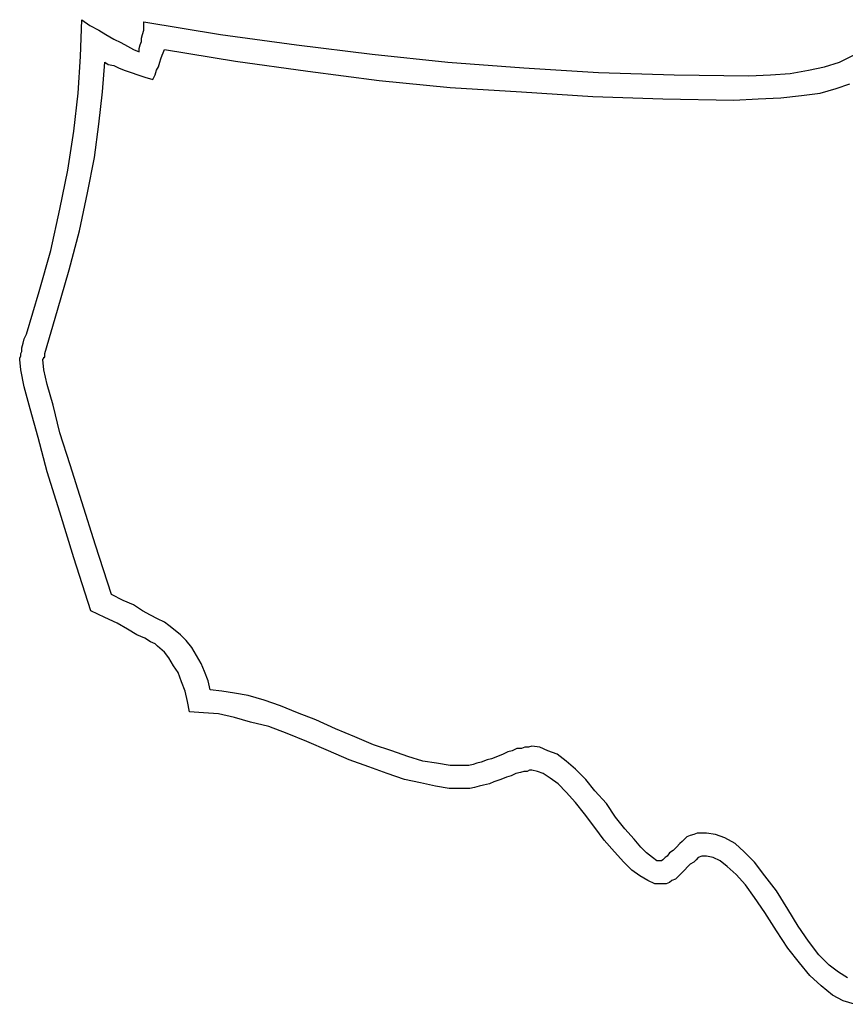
# Model space of a CAD drawing. Extents: x 0.2 to 25, y -0.2 to 2.1.
# Tile 5 of 13: x 10.6 to 12, y 0 to 1.7. Entities that reach past the tile are written whole.
import ezdxf

# ---------------------------------------------------------------- set-up
doc = ezdxf.new("R2010")
doc.units = 0

msp = doc.modelspace()

# ---------------------------------------------------------------- linework, layer by layer
at = {"color": 0}
for p, q in [((10.66992, 1.617188, 0.5), (10.67188, 1.679688, 0.5)), ((10.67188, 1.679688, 0.5), (10.68555, 1.669922, 0.5)), ((10.68555, 1.669922, 0.5), (10.70117, 1.662109, 0.5)), ((10.70117, 1.662109, 0.5), (10.71289, 1.654297, 0.5)), ((10.77539, 1.654297, 0.5), (10.77734, 1.662109, 0.5)), ((10.77734, 1.669922, 0.5), (10.77734, 1.675781, 0.5)), ((10.77734, 1.675781, 0.5), (10.9082, 1.654297, 0.5)), ((10.77734, 1.662109, 0.5), (10.77734, 1.669922, 0.5)), ((10.71289, 1.654297, 0.5), (10.72656, 1.646484, 0.5)), ((10.72656, 1.646484, 0.5), (10.73828, 1.640625, 0.5)), ((10.77148, 1.636719, 0.5), (10.77344, 1.642578, 0.5)), ((10.77344, 1.648438, 0.5), (10.77539, 1.654297, 0.5)), ((10.77344, 1.642578, 0.5), (10.77344, 1.648438, 0.5)), ((10.9082, 1.654297, 0.5), (11.03711, 1.636719, 0.5)), ((10.73828, 1.640625, 0.5), (10.75, 1.634766, 0.5)), ((10.75, 1.634766, 0.5), (10.75977, 1.628906, 0.5)), ((10.75977, 1.628906, 0.5), (10.76953, 1.625, 0.5)), ((10.76953, 1.630859, 0.5), (10.77148, 1.636719, 0.5)), ((10.76953, 1.625, 0.5), (10.76953, 1.630859, 0.5)), ((10.81055, 1.623047, 0.5), (10.8125, 1.628906, 0.5)), ((10.8125, 1.628906, 0.5), (10.93359, 1.609375, 0.5)), ((11.03711, 1.636719, 0.5), (11.16602, 1.621094, 0.5)), ((10.66602, 1.554688, 0.5), (10.66992, 1.617188, 0.5)), ((10.80469, 1.607422, 0.5), (10.80664, 1.613281, 0.5)), ((10.80664, 1.613281, 0.5), (10.80859, 1.619141, 0.5)), ((10.80859, 1.619141, 0.5), (10.81055, 1.623047, 0.5)), ((10.93359, 1.609375, 0.5), (11.05664, 1.591797, 0.5)), ((11.16602, 1.621094, 0.5), (11.29492, 1.607422, 0.5)), ((11.96094, 1.607422, 0.5), (11.98438, 1.619141, 0.5)), ((10.70703, 1.556641, 0.5), (10.71094, 1.607422, 0.5)), ((10.71094, 1.607422, 0.5), (10.7168, 1.603516, 0.5)), ((10.7168, 1.603516, 0.5), (10.72656, 1.601563, 0.5)), ((10.72656, 1.601563, 0.5), (10.73438, 1.597656, 0.5)), ((10.73438, 1.597656, 0.5), (10.74414, 1.59375, 0.5)), ((10.74414, 1.59375, 0.5), (10.75586, 1.589844, 0.5)), ((10.79688, 1.585938, 0.5), (10.79883, 1.59375, 0.5)), ((10.79883, 1.59375, 0.5), (10.80273, 1.599609, 0.5)), ((10.80273, 1.599609, 0.5), (10.80469, 1.607422, 0.5)), ((11.29492, 1.607422, 0.5), (11.42383, 1.597656, 0.5)), ((11.42383, 1.597656, 0.5), (11.55078, 1.589844, 0.5)), ((11.87695, 1.587891, 0.5), (11.9082, 1.59375, 0.5)), ((11.9082, 1.59375, 0.5), (11.93555, 1.599609, 0.5)), ((11.93555, 1.599609, 0.5), (11.96094, 1.607422, 0.5)), ((10.75586, 1.589844, 0.5), (10.76758, 1.585938, 0.5)), ((10.76758, 1.585938, 0.5), (10.7793, 1.582031, 0.5)), ((10.7793, 1.582031, 0.5), (10.79297, 1.578125, 0.5)), ((10.79297, 1.578125, 0.5), (10.79688, 1.585938, 0.5)), ((11.05664, 1.591797, 0.5), (11.17773, 1.576172, 0.5)), ((11.17773, 1.576172, 0.5), (11.29883, 1.564453, 0.5)), ((11.55078, 1.589844, 0.5), (11.67969, 1.585938, 0.5)), ((11.67969, 1.585938, 0.5), (11.80664, 1.583984, 0.5)), ((11.80664, 1.583984, 0.5), (11.84375, 1.585938, 0.5)), ((11.84375, 1.585938, 0.5), (11.87695, 1.587891, 0.5)), ((11.29883, 1.564453, 0.5), (11.41992, 1.556641, 0.5)), ((11.92773, 1.554688, 0.5), (11.95508, 1.5625, 0.5)), ((11.95508, 1.5625, 0.5), (11.97852, 1.570313, 0.5)), ((10.6582, 1.490234, 0.5), (10.66602, 1.554688, 0.5)), ((10.70117, 1.501953, 0.5), (10.70703, 1.556641, 0.5)), ((11.41992, 1.556641, 0.5), (11.54102, 1.548828, 0.5)), ((11.54102, 1.548828, 0.5), (11.66016, 1.544922, 0.5)), ((11.66016, 1.544922, 0.5), (11.78125, 1.542969, 0.5)), ((11.78125, 1.542969, 0.5), (11.82227, 1.544922, 0.5)), ((11.82227, 1.544922, 0.5), (11.86133, 1.546875, 0.5)), ((11.86133, 1.546875, 0.5), (11.89648, 1.550781, 0.5)), ((11.89648, 1.550781, 0.5), (11.92773, 1.554688, 0.5)), ((10.69336, 1.445313, 0.5), (10.70117, 1.501953, 0.5)), ((10.64844, 1.423828, 0.5), (10.6582, 1.490234, 0.5)), ((10.68164, 1.384766, 0.5), (10.69336, 1.445313, 0.5)), ((10.63477, 1.357422, 0.5), (10.64844, 1.423828, 0.5)), ((10.66797, 1.320313, 0.5), (10.68164, 1.384766, 0.5)), ((10.61914, 1.287109, 0.5), (10.63477, 1.357422, 0.5)), ((10.65039, 1.253906, 0.5), (10.66797, 1.320313, 0.5)), ((10.59961, 1.216797, 0.5), (10.61914, 1.287109, 0.5)), ((10.63086, 1.185547, 0.5), (10.65039, 1.253906, 0.5)), ((10.57813, 1.144531, 0.5), (10.59961, 1.216797, 0.5)), ((10.60938, 1.111328, 0.5), (10.63086, 1.185547, 0.5)), ((10.57422, 1.136719, 0.5), (10.57813, 1.144531, 0.5)), ((10.57031, 1.121094, 0.5), (10.57227, 1.128906, 0.5)), ((10.57227, 1.128906, 0.5), (10.57422, 1.136719, 0.5)), ((10.56641, 1.103516, 0.5), (10.56836, 1.107422, 0.5)), ((10.56836, 1.111328, 0.5), (10.57031, 1.115234, 0.5)), ((10.56836, 1.107422, 0.5), (10.56836, 1.111328, 0.5)), ((10.57031, 1.115234, 0.5), (10.57031, 1.121094, 0.5)), ((10.60938, 1.109375, 0.5), (10.60938, 1.111328, 0.5)), ((10.60938, 1.111328, 0.5), (10.60938, 1.111328, 0.5)), ((10.60938, 1.107422, 0.5), (10.60938, 1.109375, 0.5)), ((10.60938, 1.109375, 0.5), (10.60938, 1.109375, 0.5)), ((10.60938, 1.105469, 0.5), (10.60938, 1.107422, 0.5)), ((10.56641, 1.101563, 0.5), (10.56641, 1.103516, 0.5)), ((10.56836, 1.083984, 0.5), (10.56641, 1.101563, 0.5)), ((10.60547, 1.101563, 0.5), (10.60742, 1.103516, 0.5)), ((10.60742, 1.083984, 0.5), (10.60547, 1.101563, 0.5)), ((10.60742, 1.103516, 0.5), (10.60742, 1.105469, 0.5)), ((10.60742, 1.105469, 0.5), (10.60938, 1.105469, 0.5)), ((10.57422, 1.054688, 0.5), (10.56836, 1.083984, 0.5)), ((10.61328, 1.058594, 0.5), (10.60742, 1.083984, 0.5)), ((10.62305, 1.023438, 0.5), (10.61328, 1.058594, 0.5)), ((10.58398, 1.017578, 0.5), (10.57422, 1.054688, 0.5)), ((10.63477, 0.976563, 0.5), (10.62305, 1.023438, 0.5)), ((10.59766, 0.96875, 0.5), (10.58398, 1.017578, 0.5)), ((10.65234, 0.921875, 0.5), (10.63477, 0.976563, 0.5)), ((10.61328, 0.910156, 0.5), (10.59766, 0.96875, 0.5)), ((10.67188, 0.859375, 0.5), (10.65234, 0.921875, 0.5)), ((10.63477, 0.841797, 0.5), (10.61328, 0.910156, 0.5)), ((10.69531, 0.785156, 0.5), (10.67188, 0.859375, 0.5)), ((10.6582, 0.763672, 0.5), (10.63477, 0.841797, 0.5)), ((10.72266, 0.701172, 0.5), (10.69531, 0.785156, 0.5)), ((10.6875, 0.673828, 0.5), (10.6582, 0.763672, 0.5)), ((10.74219, 0.691406, 0.5), (10.72266, 0.701172, 0.5)), ((10.75977, 0.683594, 0.5), (10.74219, 0.691406, 0.5)), ((10.71094, 0.662109, 0.5), (10.6875, 0.673828, 0.5)), ((10.77539, 0.673828, 0.5), (10.75977, 0.683594, 0.5)), ((10.78906, 0.666016, 0.5), (10.77539, 0.673828, 0.5)), ((10.73242, 0.652344, 0.5), (10.71094, 0.662109, 0.5)), ((10.80078, 0.660156, 0.5), (10.78906, 0.666016, 0.5)), ((10.8125, 0.654297, 0.5), (10.80078, 0.660156, 0.5)), ((10.82031, 0.648438, 0.5), (10.8125, 0.654297, 0.5)), ((10.75, 0.642578, 0.5), (10.73242, 0.652344, 0.5)), ((10.76563, 0.632813, 0.5), (10.75, 0.642578, 0.5)), ((10.82813, 0.642578, 0.5), (10.82031, 0.648438, 0.5)), ((10.83984, 0.632813, 0.5), (10.82813, 0.642578, 0.5)), ((10.7793, 0.626953, 0.5), (10.76563, 0.632813, 0.5)), ((10.78906, 0.621094, 0.5), (10.7793, 0.626953, 0.5)), ((10.79688, 0.617188, 0.5), (10.78906, 0.621094, 0.5)), ((10.84961, 0.623047, 0.5), (10.83984, 0.632813, 0.5)), ((10.85938, 0.611328, 0.5), (10.84961, 0.623047, 0.5)), ((10.80078, 0.613281, 0.5), (10.79688, 0.617188, 0.5)), ((10.8125, 0.603516, 0.5), (10.80078, 0.613281, 0.5)), ((10.82031, 0.59375, 0.5), (10.8125, 0.603516, 0.5)), ((10.86719, 0.597656, 0.5), (10.85938, 0.611328, 0.5)), ((10.82813, 0.580078, 0.5), (10.82031, 0.59375, 0.5)), ((10.875, 0.583984, 0.5), (10.86719, 0.597656, 0.5)), ((10.83594, 0.568359, 0.5), (10.82813, 0.580078, 0.5)), ((10.88086, 0.570313, 0.5), (10.875, 0.583984, 0.5)), ((10.88672, 0.554688, 0.5), (10.88086, 0.570313, 0.5)), ((10.8418, 0.552734, 0.5), (10.83594, 0.568359, 0.5)), ((10.89063, 0.539063, 0.5), (10.88672, 0.554688, 0.5)), ((10.84766, 0.537109, 0.5), (10.8418, 0.552734, 0.5)), ((10.85156, 0.519531, 0.5), (10.84766, 0.537109, 0.5)), ((10.91016, 0.537109, 0.5), (10.89063, 0.539063, 0.5)), ((10.93164, 0.533203, 0.5), (10.91016, 0.537109, 0.5)), ((10.85547, 0.501953, 0.5), (10.85156, 0.519531, 0.5)), ((10.95508, 0.529297, 0.5), (10.93164, 0.533203, 0.5)), ((10.98242, 0.521484, 0.5), (10.95508, 0.529297, 0.5)), ((11.00977, 0.511719, 0.5), (10.98242, 0.521484, 0.5)), ((11.03906, 0.5, 0.5), (11.00977, 0.511719, 0.5)), ((10.87891, 0.5, 0.5), (10.85547, 0.501953, 0.5)), ((10.9043, 0.498047, 0.5), (10.87891, 0.5, 0.5)), ((10.93164, 0.492188, 0.5), (10.9043, 0.498047, 0.5)), ((10.95898, 0.484375, 0.5), (10.93164, 0.492188, 0.5)), ((11.07031, 0.488281, 0.5), (11.03906, 0.5, 0.5)), ((11.10352, 0.472656, 0.5), (11.07031, 0.488281, 0.5)), ((10.99023, 0.476563, 0.5), (10.95898, 0.484375, 0.5)), ((11.02148, 0.464844, 0.5), (10.99023, 0.476563, 0.5)), ((11.13672, 0.458984, 0.5), (11.10352, 0.472656, 0.5)), ((11.05469, 0.451172, 0.5), (11.02148, 0.464844, 0.5)), ((11.16797, 0.445313, 0.5), (11.13672, 0.458984, 0.5)), ((11.0918, 0.435547, 0.5), (11.05469, 0.451172, 0.5)), ((11.19922, 0.435547, 0.5), (11.16797, 0.445313, 0.5)), ((11.41211, 0.439453, 0.5), (11.4043, 0.435547, 0.5)), ((11.41992, 0.439453, 0.5), (11.41211, 0.439453, 0.5)), ((11.42578, 0.441406, 0.5), (11.41992, 0.439453, 0.5)), ((11.43164, 0.441406, 0.5), (11.42578, 0.441406, 0.5)), ((11.4375, 0.443359, 0.5), (11.43164, 0.441406, 0.5)), ((11.45117, 0.441406, 0.5), (11.4375, 0.443359, 0.5)), ((11.46484, 0.435547, 0.5), (11.45117, 0.441406, 0.5)), ((11.12695, 0.419922, 0.5), (11.0918, 0.435547, 0.5)), ((11.16016, 0.408203, 0.5), (11.12695, 0.419922, 0.5)), ((11.22656, 0.425781, 0.5), (11.19922, 0.435547, 0.5)), ((11.25195, 0.417969, 0.5), (11.22656, 0.425781, 0.5)), ((11.36133, 0.419922, 0.5), (11.35156, 0.416016, 0.5)), ((11.36914, 0.421875, 0.5), (11.36133, 0.419922, 0.5)), ((11.37891, 0.425781, 0.5), (11.36914, 0.421875, 0.5)), ((11.38867, 0.429688, 0.5), (11.37891, 0.425781, 0.5)), ((11.39648, 0.433594, 0.5), (11.38867, 0.429688, 0.5)), ((11.4043, 0.435547, 0.5), (11.39648, 0.433594, 0.5)), ((11.48047, 0.429688, 0.5), (11.46484, 0.435547, 0.5)), ((11.49609, 0.417969, 0.5), (11.48047, 0.429688, 0.5)), ((11.19141, 0.396484, 0.5), (11.16016, 0.408203, 0.5)), ((11.27539, 0.414063, 0.5), (11.25195, 0.417969, 0.5)), ((11.29883, 0.410156, 0.5), (11.27539, 0.414063, 0.5)), ((11.31836, 0.410156, 0.5), (11.29883, 0.410156, 0.5)), ((11.32422, 0.410156, 0.5), (11.31836, 0.410156, 0.5)), ((11.33008, 0.410156, 0.5), (11.32422, 0.410156, 0.5)), ((11.33789, 0.412109, 0.5), (11.33008, 0.410156, 0.5)), ((11.34375, 0.414063, 0.5), (11.33789, 0.412109, 0.5)), ((11.35156, 0.416016, 0.5), (11.34375, 0.414063, 0.5)), ((11.43359, 0.402344, 0.5), (11.42969, 0.400391, 0.5)), ((11.4375, 0.402344, 0.5), (11.43359, 0.402344, 0.5)), ((11.44727, 0.400391, 0.5), (11.4375, 0.402344, 0.5)), ((11.51172, 0.404297, 0.5), (11.49609, 0.417969, 0.5)), ((11.5293, 0.386719, 0.5), (11.51172, 0.404297, 0.5)), ((11.2207, 0.386719, 0.5), (11.19141, 0.396484, 0.5)), ((11.24805, 0.380859, 0.5), (11.2207, 0.386719, 0.5)), ((11.38477, 0.386719, 0.5), (11.37305, 0.382813, 0.5)), ((11.39453, 0.390625, 0.5), (11.38477, 0.386719, 0.5)), ((11.40234, 0.392578, 0.5), (11.39453, 0.390625, 0.5)), ((11.41016, 0.396484, 0.5), (11.40234, 0.392578, 0.5)), ((11.41797, 0.398438, 0.5), (11.41016, 0.396484, 0.5)), ((11.42383, 0.400391, 0.5), (11.41797, 0.398438, 0.5)), ((11.42969, 0.400391, 0.5), (11.42383, 0.400391, 0.5)), ((11.45703, 0.396484, 0.5), (11.44727, 0.400391, 0.5)), ((11.46875, 0.388672, 0.5), (11.45703, 0.396484, 0.5)), ((11.48242, 0.378906, 0.5), (11.46875, 0.388672, 0.5)), ((11.54492, 0.367188, 0.5), (11.5293, 0.386719, 0.5)), ((11.27344, 0.375, 0.5), (11.24805, 0.380859, 0.5)), ((11.29688, 0.371094, 0.5), (11.27344, 0.375, 0.5)), ((11.31836, 0.371094, 0.5), (11.29688, 0.371094, 0.5)), ((11.32422, 0.371094, 0.5), (11.31836, 0.371094, 0.5)), ((11.33203, 0.371094, 0.5), (11.32422, 0.371094, 0.5)), ((11.33984, 0.373047, 0.5), (11.33203, 0.371094, 0.5)), ((11.34766, 0.375, 0.5), (11.33984, 0.373047, 0.5)), ((11.35547, 0.376953, 0.5), (11.34766, 0.375, 0.5)), ((11.36523, 0.378906, 0.5), (11.35547, 0.376953, 0.5)), ((11.37305, 0.382813, 0.5), (11.36523, 0.378906, 0.5)), ((11.49609, 0.365234, 0.5), (11.48242, 0.378906, 0.5)), ((11.51172, 0.347656, 0.5), (11.49609, 0.365234, 0.5)), ((11.56445, 0.345703, 0.5), (11.54492, 0.367188, 0.5)), ((11.52734, 0.328125, 0.5), (11.51172, 0.347656, 0.5)), ((11.58008, 0.322266, 0.5), (11.56445, 0.345703, 0.5)), ((11.54492, 0.304688, 0.5), (11.52734, 0.328125, 0.5)), ((11.5957, 0.302734, 0.5), (11.58008, 0.322266, 0.5)), ((11.56055, 0.283203, 0.5), (11.54492, 0.304688, 0.5)), ((11.61133, 0.285156, 0.5), (11.5957, 0.302734, 0.5)), ((11.62305, 0.271484, 0.5), (11.61133, 0.285156, 0.5)), ((11.69727, 0.285156, 0.5), (11.69336, 0.28125, 0.5)), ((11.70117, 0.289063, 0.5), (11.69727, 0.285156, 0.5)), ((11.70703, 0.291016, 0.5), (11.70117, 0.289063, 0.5)), ((11.71289, 0.292969, 0.5), (11.70703, 0.291016, 0.5)), ((11.71875, 0.294922, 0.5), (11.71289, 0.292969, 0.5)), ((11.72656, 0.294922, 0.5), (11.71875, 0.294922, 0.5)), ((11.73438, 0.294922, 0.5), (11.72656, 0.294922, 0.5)), ((11.75, 0.292969, 0.5), (11.73438, 0.294922, 0.5)), ((11.76563, 0.287109, 0.5), (11.75, 0.292969, 0.5)), ((11.7832, 0.277344, 0.5), (11.76563, 0.287109, 0.5)), ((11.57813, 0.263672, 0.5), (11.56055, 0.283203, 0.5)), ((11.63281, 0.261719, 0.5), (11.62305, 0.271484, 0.5)), ((11.68359, 0.271484, 0.5), (11.67773, 0.265625, 0.5)), ((11.68945, 0.277344, 0.5), (11.68359, 0.271484, 0.5)), ((11.69336, 0.28125, 0.5), (11.68945, 0.277344, 0.5)), ((11.79883, 0.263672, 0.5), (11.7832, 0.277344, 0.5)), ((11.59375, 0.246094, 0.5), (11.57813, 0.263672, 0.5)), ((11.64258, 0.253906, 0.5), (11.63281, 0.261719, 0.5)), ((11.65039, 0.248047, 0.5), (11.64258, 0.253906, 0.5)), ((11.66406, 0.253906, 0.5), (11.66016, 0.25, 0.5)), ((11.66797, 0.255859, 0.5), (11.66406, 0.253906, 0.5)), ((11.67188, 0.261719, 0.5), (11.66797, 0.255859, 0.5)), ((11.67773, 0.265625, 0.5), (11.67188, 0.261719, 0.5)), ((11.7207, 0.253906, 0.5), (11.7168, 0.25, 0.5)), ((11.72656, 0.255859, 0.5), (11.7207, 0.253906, 0.5)), ((11.73047, 0.255859, 0.5), (11.72656, 0.255859, 0.5)), ((11.73438, 0.255859, 0.5), (11.73047, 0.255859, 0.5)), ((11.74609, 0.253906, 0.5), (11.73438, 0.255859, 0.5)), ((11.75781, 0.248047, 0.5), (11.74609, 0.253906, 0.5)), ((11.81641, 0.246094, 0.5), (11.79883, 0.263672, 0.5)), ((11.60742, 0.232422, 0.5), (11.59375, 0.246094, 0.5)), ((11.65625, 0.248047, 0.5), (11.65039, 0.248047, 0.5)), ((11.6582, 0.248047, 0.5), (11.65625, 0.248047, 0.5)), ((11.66016, 0.25, 0.5), (11.6582, 0.248047, 0.5)), ((11.70313, 0.238281, 0.5), (11.69727, 0.232422, 0.5)), ((11.70703, 0.242188, 0.5), (11.70313, 0.238281, 0.5)), ((11.71289, 0.246094, 0.5), (11.70703, 0.242188, 0.5)), ((11.7168, 0.25, 0.5), (11.71289, 0.246094, 0.5)), ((11.76953, 0.238281, 0.5), (11.75781, 0.248047, 0.5)), ((11.78516, 0.224609, 0.5), (11.76953, 0.238281, 0.5)), ((11.83398, 0.222656, 0.5), (11.81641, 0.246094, 0.5)), ((11.62109, 0.222656, 0.5), (11.60742, 0.232422, 0.5)), ((11.63477, 0.214844, 0.5), (11.62109, 0.222656, 0.5)), ((11.6875, 0.222656, 0.5), (11.68164, 0.216797, 0.5)), ((11.69141, 0.226563, 0.5), (11.6875, 0.222656, 0.5)), ((11.69727, 0.232422, 0.5), (11.69141, 0.226563, 0.5)), ((11.80078, 0.207031, 0.5), (11.78516, 0.224609, 0.5)), ((11.85352, 0.197266, 0.5), (11.83398, 0.222656, 0.5)), ((11.64648, 0.208984, 0.5), (11.63477, 0.214844, 0.5)), ((11.65625, 0.208984, 0.5), (11.64648, 0.208984, 0.5)), ((11.66211, 0.208984, 0.5), (11.65625, 0.208984, 0.5)), ((11.66602, 0.208984, 0.5), (11.66211, 0.208984, 0.5)), ((11.67188, 0.210938, 0.5), (11.66602, 0.208984, 0.5)), ((11.67578, 0.214844, 0.5), (11.67188, 0.210938, 0.5)), ((11.68164, 0.216797, 0.5), (11.67578, 0.214844, 0.5)), ((11.81641, 0.185547, 0.5), (11.80078, 0.207031, 0.5)), ((11.83398, 0.160156, 0.5), (11.81641, 0.185547, 0.5)), ((11.87305, 0.166016, 0.5), (11.85352, 0.197266, 0.5)), ((11.85352, 0.128906, 0.5), (11.83398, 0.160156, 0.5)), ((11.89063, 0.136719, 0.5), (11.87305, 0.166016, 0.5)), ((11.9082, 0.111328, 0.5), (11.89063, 0.136719, 0.5)), ((11.87305, 0.099609, 0.5), (11.85352, 0.128906, 0.5)), ((11.92578, 0.087891, 0.5), (11.9082, 0.111328, 0.5)), ((11.89258, 0.074219, 0.5), (11.87305, 0.099609, 0.5)), ((11.94336, 0.070313, 0.5), (11.92578, 0.087891, 0.5)), ((11.91016, 0.052734, 0.5), (11.89258, 0.074219, 0.5)), ((11.95898, 0.058594, 0.5), (11.94336, 0.070313, 0.5)), ((11.92969, 0.035156, 0.5), (11.91016, 0.052734, 0.5)), ((11.97461, 0.048828, 0.5), (11.95898, 0.058594, 0.5)), ((11.94922, 0.019531, 0.5), (11.92969, 0.035156, 0.5)), ((11.9668, 0.009766, 0.5), (11.94922, 0.019531, 0.5)), ((11.98633, 0.003906, 0.5), (11.9668, 0.009766, 0.5))]:
    msp.add_line(p, q, dxfattribs=at)

doc.saveas('drawing.dxf')
